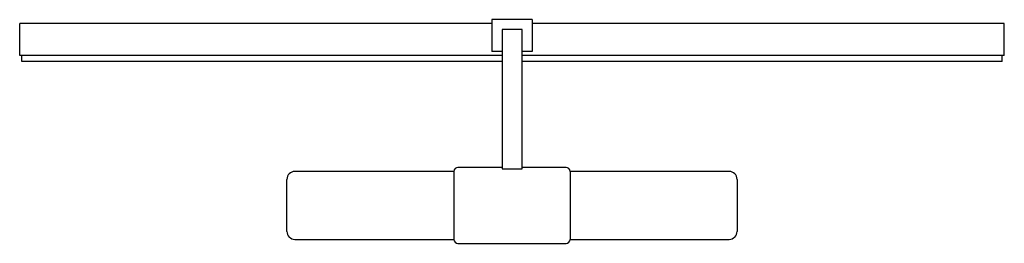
# Model space of a CAD drawing. Header units: millimetres. Extents: x 3440.92 to 3441.412, y 2228.936 to 2229.048.
import ezdxf

# ---------------------------------------------------------------- set-up
doc = ezdxf.new("R2010")
doc.units = ezdxf.units.MM
doc.layers.add('SANINDUSA', color=3, linetype='Continuous')

msp = doc.modelspace()

# ---------------------------------------------------------------- linework, layer by layer
at = {"layer": 'SANINDUSA'}
for p, q in [((3441.15581, 2229.04612), (3440.91981, 2229.04612)), ((3440.91981, 2229.03012), (3440.91981, 2229.04612)), ((3441.15581, 2229.04812), (3441.15581, 2229.03212)), ((3441.17581, 2229.04812), (3441.15581, 2229.04812)), ((3441.17581, 2229.04812), (3441.17581, 2229.03212)), ((3441.41181, 2229.04612), (3441.17581, 2229.04612)), ((3441.41181, 2229.03012), (3441.41181, 2229.04612)), ((3441.17081, 2229.04312), (3441.16081, 2229.04312)), ((3441.16081, 2229.04312), (3441.16081, 2228.97345)), ((3441.17081, 2228.97345), (3441.17081, 2229.04312)), ((3441.16081, 2229.03212), (3441.15581, 2229.03212)), ((3441.17581, 2229.03212), (3441.17081, 2229.03212)), ((3441.16081, 2229.03012), (3440.91981, 2229.03012)), ((3440.92081, 2229.02712), (3440.92081, 2229.03012)), ((3441.16081, 2229.02712), (3440.92081, 2229.02712)), ((3441.41181, 2229.03012), (3441.17081, 2229.03012)), ((3441.41081, 2229.02712), (3441.17081, 2229.02712)), ((3441.41081, 2229.02712), (3441.41081, 2229.03012)), ((3441.13681, 2228.97212), (3441.05731, 2228.97212)), ((3441.13681, 2228.97212), (3441.13681, 2228.93812)), ((3441.16081, 2228.97412), (3441.13881, 2228.97412)), ((3441.16081, 2228.97345), (3441.17081, 2228.97345)), ((3441.19281, 2228.97412), (3441.17081, 2228.97412)), ((3441.27431, 2228.97212), (3441.19481, 2228.97212)), ((3441.19481, 2228.97212), (3441.19481, 2228.93812)), ((3441.05331, 2228.94212), (3441.05331, 2228.96812)), ((3441.27831, 2228.96812), (3441.27831, 2228.94212)), ((3441.05731, 2228.93812), (3441.13681, 2228.93812)), ((3441.19481, 2228.93812), (3441.27431, 2228.93812)), ((3441.13881, 2228.93612), (3441.19281, 2228.93612))]:
    msp.add_line(p, q, dxfattribs=at)
for centre, radius, start, end in [((3441.05731, 2228.96812), 0.004, 90, 180), ((3441.13881, 2228.97212), 0.002, 90, 180), ((3441.19281, 2228.97212), 0.002, 0, 90), ((3441.27431, 2228.96812), 0.004, 0, 90), ((3441.05731, 2228.94212), 0.004, 180, 270), ((3441.27431, 2228.94212), 0.004, 270, 0), ((3441.13881, 2228.93812), 0.002, 180, 270), ((3441.19281, 2228.93812), 0.002, 270, 0)]:
    msp.add_arc(centre, radius, start, end, dxfattribs=at)

doc.saveas('drawing.dxf')
